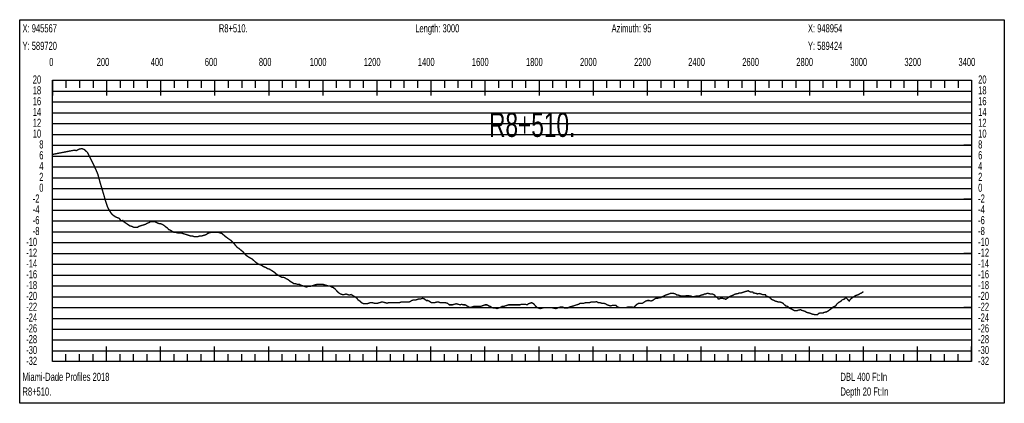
# Model space of a CAD drawing. Header units: inches. Extents: x 471865 to 538526, y 1054316 to 1102451.
# Tile 44 of 114: x 471919 to 475561, y 1089861 to 1091279. Entities that reach past the tile are written whole.
import ezdxf

# ---------------------------------------------------------------- set-up
doc = ezdxf.new("R2010")
doc.units = ezdxf.units.IN
doc.header["$MEASUREMENT"] = 0
for name, color, linetype in [('LABELS', 7, 'Continuous'), ('X_Gr1', 7, 'Continuous'), ('XSECTION', 7, 'Continuous')]:
    doc.layers.add(name, color=color, linetype=linetype)
doc.styles.get("Standard").update_dxf_attribs({"font": 'arial.ttf'})

msp = doc.modelspace()

# ---------------------------------------------------------------- linework, layer by layer
at = {"layer": 'X_Gr1', "color": 6, "linetype": 'Continuous', "lineweight": 18, "true_color": 0xff00ff, "transparency": 33554687, "const_width": 5}
msp.add_lwpolyline([(472040.2, 1090781.3), (472040.2, 1090781.3), (472121.8, 1090797.1), (472128.4, 1090795.2), (472140.3, 1090801.2), (472149.6, 1090802.8), (472159.2, 1090798.7), (472169.7, 1090788.5), (472182.6, 1090762.4), (472194.6, 1090739.3), (472207.7, 1090709.2), (472217.5, 1090673.8), (472231, 1090628.9), (472237, 1090607.6), (472244.2, 1090586.4), (472251.9, 1090572.7), (472258.6, 1090562), (472265.1, 1090556.3), (472274, 1090550), (472281.1, 1090547.3), (472287, 1090545.3), (472293.6, 1090536.1), (472300.4, 1090537.2), (472301.1, 1090534.4), (472307.5, 1090530.1), (472313.8, 1090525.9), (472320.1, 1090521.6), (472326.5, 1090517.3), (472334.1, 1090515.3), (472341.5, 1090511.3), (472348.2, 1090511.3), (472353.9, 1090511.3), (472359.6, 1090515.3), (472366, 1090517.3), (472372.4, 1090519.3), (472378.7, 1090521.3), (472385, 1090523.3), (472391.5, 1090527.3), (472397.7, 1090529.3), (472402.9, 1090533.3), (472408.4, 1090533.3), (472414.9, 1090533.3), (472422.5, 1090531.3), (472430, 1090527.3), (472435.6, 1090525.3), (472440.1, 1090525.3), (472445.4, 1090523.3), (472452.3, 1090519.3), (472459.5, 1090513.3), (472465.4, 1090509.3), (472470.7, 1090503.3), (472476.3, 1090501.3), (472482.5, 1090497.3), (472489.4, 1090493.3), (472496.2, 1090493.3), (472502.8, 1090491.3), (472509.1, 1090491.3), (472515.2, 1090491.3), (472521.5, 1090489.3), (472527.9, 1090487.3), (472534.3, 1090485.3), (472540.5, 1090483.3), (472546.5, 1090481.3), (472552.6, 1090479.3), (472559, 1090479.3), (472565.5, 1090477.3), (472571.6, 1090477.3), (472577.1, 1090477.3), (472583.1, 1090479.3), (472589.9, 1090479.3), (472597.2, 1090481.3), (472603.9, 1090483.3), (472609.5, 1090485.3), (472614.5, 1090489.3), (472620, 1090491.3), (472626.9, 1090493.3), (472634.6, 1090493.3), (472642.1, 1090493.3), (472648.4, 1090493.3), (472653.9, 1090493.3), (472659.8, 1090491.3), (472666.6, 1090489.3), (472673.8, 1090483.3), (472680.6, 1090477.3), (472686.3, 1090473.3), (472691.7, 1090469.3), (472697.8, 1090465.3), (472705, 1090459.3), (472712.4, 1090451.3), (472718.7, 1090443.3), (472724.4, 1090437.3), (472730.5, 1090433.3), (472737.6, 1090427.3), (472745.2, 1090421.3), (472751.9, 1090413.3), (472757.8, 1090407.3), (472763.7, 1090403.3), (472770.4, 1090399.3), (472777.9, 1090395.3), (472784.9, 1090389.3), (472791.3, 1090383.3), (472797.2, 1090379.3), (472803.3, 1090375.3), (472810.2, 1090373.3), (472816.9, 1090369.3), (472823.4, 1090365.3), (472829.4, 1090363.3), (472835.7, 1090359.3), (472842.5, 1090357.3), (472849.2, 1090353.3), (472855.6, 1090349.3), (472861.6, 1090345.3), (472867.6, 1090339.3), (472874.3, 1090335.3), (472881.3, 1090331.3), (472888.1, 1090327.3), (472894, 1090327.3), (472899.6, 1090325.3), (472906.2, 1090321.3), (472913.5, 1090317.3), (472921, 1090311.3), (472927.8, 1090307.3), (472933.9, 1090303.3), (472939.8, 1090303.3), (472946.1, 1090301.3), (472953.2, 1090301.3), (472960.5, 1090297.3), (472967.3, 1090295.3), (472973.4, 1090293.3), (472979.4, 1090291.3), (472986, 1090293.3), (472992.9, 1090293.3), (472999.5, 1090295.3), (473006.2, 1090297.3), (473012.8, 1090299.3), (473019.5, 1090301.3), (473026.3, 1090301.3), (473033, 1090301.3), (473039.7, 1090301.3), (473046.3, 1090299.3), (473053.1, 1090297.3), (473059.9, 1090295.3), (473066.4, 1090295.3), (473072.6, 1090291.3), (473079, 1090289.3), (473086.3, 1090283.3), (473093.4, 1090275.3), (473099.7, 1090269.3), (473106, 1090265.3), (473112.4, 1090263.3), (473119.2, 1090263.3), (473126, 1090265.3), (473132.5, 1090263.3), (473138.9, 1090261.3), (473145.1, 1090263.3), (473151.8, 1090259.3), (473158.6, 1090255.3), (473165, 1090251.3), (473171.1, 1090243.3), (473177.1, 1090239.3), (473183.8, 1090233.3), (473191, 1090229.3), (473197.7, 1090229.3), (473204, 1090229.3), (473209.9, 1090231.3), (473216.3, 1090233.3), (473223.6, 1090233.3), (473230.8, 1090231.3), (473237.5, 1090231.3), (473243.5, 1090231.3), (473250, 1090233.3), (473256.7, 1090235.3), (473263.6, 1090235.3), (473271, 1090233.3), (473277.9, 1090231.3), (473284, 1090233.3), (473290.1, 1090233.3), (473296.8, 1090233.3), (473304.2, 1090233.3), (473311, 1090233.3), (473317.3, 1090233.3), (473323.4, 1090233.3), (473329.7, 1090235.3), (473336.6, 1090235.3), (473343.7, 1090235.3), (473350.9, 1090235.3), (473357.4, 1090235.3), (473363.2, 1090237.3), (473369.4, 1090241.3), (473376.4, 1090243.3), (473383.8, 1090243.3), (473390.6, 1090245.3), (473396.7, 1090247.3), (473403, 1090247.3), (473409.5, 1090249.3), (473416.3, 1090247.3), (473422.7, 1090241.3), (473429.3, 1090241.3), (473436.1, 1090237.3), (473442.3, 1090233.3), (473448.1, 1090233.3), (473454.2, 1090233.3), (473461.2, 1090235.3), (473468.9, 1090235.3), (473475.7, 1090233.3), (473481.3, 1090233.3), (473486.7, 1090233.3), (473493.4, 1090233.3), (473501.3, 1090231.3), (473508.5, 1090225.3), (473519.9, 1090225.3), (473526.4, 1090227.3), (473534.1, 1090229.3), (473541.6, 1090227.3), (473548, 1090225.3), (473553.8, 1090227.3), (473560.1, 1090225.3), (473566.9, 1090225.3), (473573.8, 1090221.3), (473580.3, 1090217.3), (473586.7, 1090215.3), (473592.6, 1090217.3), (473598.6, 1090219.3), (473604.8, 1090219.3), (473611.2, 1090219.3), (473617.7, 1090219.3), (473623.8, 1090219.3), (473629.5, 1090221.3), (473635, 1090223.3), (473641.2, 1090225.3), (473648, 1090225.3), (473654.4, 1090221.3), (473660.1, 1090219.3), (473665.8, 1090215.3), (473672.4, 1090213.3), (473679, 1090213.3), (473684.7, 1090211.3), (473690.6, 1090213.3), (473696.9, 1090215.3), (473703.3, 1090219.3), (473709.1, 1090219.3), (473714.6, 1090221.3), (473720.9, 1090223.3), (473727.3, 1090225.3), (473733.5, 1090225.3), (473739.1, 1090225.3), (473744.6, 1090225.3), (473751.2, 1090225.3), (473758.2, 1090225.3), (473764.5, 1090225.3), (473769.8, 1090225.3), (473775.3, 1090227.3), (473782.2, 1090227.3), (473789.5, 1090227.3), (473795.8, 1090225.3), (473801.1, 1090229.3), (473806.5, 1090231.3), (473813.1, 1090233.3), (473820.2, 1090229.3), (473827, 1090221.3), (473832.9, 1090215.3), (473838.2, 1090213.3), (473844.5, 1090211.3), (473852.1, 1090213.3), (473860, 1090215.3), (473872.5, 1090215.3), (473878.1, 1090215.3), (473885.2, 1090215.3), (473894, 1090213.3), (473902.2, 1090211.3), (473908, 1090213.3), (473913.2, 1090215.3), (473920, 1090217.3), (473927.9, 1090217.3), (473935, 1090213.3), (473940.6, 1090213.3), (473946.2, 1090213.3), (473953, 1090217.3), (473960.6, 1090219.3), (473967.6, 1090221.3), (473973.5, 1090223.3), (473979.5, 1090225.3), (473986.3, 1090227.3), (473993.4, 1090231.3), (474000, 1090231.3), (474006, 1090231.3), (474012.7, 1090233.3), (474019.7, 1090233.3), (474026.5, 1090233.3), (474032.8, 1090235.3), (474039.1, 1090235.3), (474046, 1090235.3), (474052.9, 1090237.3), (474059.4, 1090233.3), (474065.5, 1090233.3), (474072, 1090231.3), (474079, 1090231.3), (474085.7, 1090229.3), (474092, 1090225.3), (474098.3, 1090223.3), (474104.9, 1090221.3), (474111.8, 1090223.3), (474118.3, 1090223.3), (474124.4, 1090223.3), (474130.7, 1090217.3), (474137.6, 1090215.3), (474144.8, 1090215.3), (474151.3, 1090215.3), (474157.3, 1090215.3), (474163.5, 1090215.3), (474170, 1090217.3), (474177, 1090217.3), (474183.9, 1090217.3), (474190.6, 1090215.3), (474196.6, 1090221.3), (474202.6, 1090227.3), (474209.4, 1090231.3), (474216.4, 1090231.3), (474223.1, 1090231.3), (474229.2, 1090235.3), (474234.9, 1090239.3), (474241.2, 1090241.3), (474247.8, 1090241.3), (474254.4, 1090239.3), (474260.3, 1090241.3), (474265.6, 1090245.3), (474271.6, 1090249.3), (474278.4, 1090249.3), (474284.8, 1090251.3), (474290.5, 1090251.3), (474295.8, 1090255.3), (474305.1, 1090259.3), (474308.4, 1090261.3), (474314.8, 1090263.3), (474320.5, 1090265.3), (474325.9, 1090267.3), (474335.4, 1090267.3), (474338.8, 1090267.3), (474345.2, 1090265.3), (474350.7, 1090261.3), (474355.8, 1090261.3), (474361.7, 1090259.3), (474368.1, 1090257.3), (474374.3, 1090257.3), (474379.7, 1090257.3), (474384.8, 1090259.3), (474393.8, 1090259.3), (474397, 1090257.3), (474403, 1090257.3), (474407.9, 1090255.3), (474413.2, 1090255.3), (474419.6, 1090257.3), (474425.7, 1090257.3), (474430.5, 1090257.3), (474435.2, 1090259.3), (474440.7, 1090261.3), (474449.2, 1090263.3), (474451.7, 1090265.3), (474456, 1090265.3), (474460.9, 1090267.3), (474466.7, 1090267.3), (474474.5, 1090265.3), (474476.9, 1090265.3), (474481.5, 1090265.3), (474489.5, 1090261.3), (474492.4, 1090257.3), (474500.7, 1090251.3), (474503.1, 1090247.3), (474507.5, 1090247.3), (474512.1, 1090249.3), (474517.9, 1090249.3), (474527.7, 1090247.3), (474530.7, 1090245.3), (474536.1, 1090249.3), (474541.6, 1090253.3), (474548.4, 1090257.3), (474559, 1090261.3), (474562, 1090263.3), (474567.5, 1090265.3), (474577.6, 1090267.3), (474581.2, 1090269.3), (474588.3, 1090269.3), (474594.5, 1090271.3), (474600.2, 1090273.3), (474606.6, 1090275.3), (474614, 1090277.3), (474621.2, 1090273.3), (474630.4, 1090273.3), (474633.5, 1090269.3), (474644, 1090267.3), (474647.7, 1090265.3), (474654.8, 1090267.3), (474661, 1090265.3), (474666.9, 1090263.3), (474677.2, 1090263.3), (474680.8, 1090257.3), (474687.9, 1090255.3), (474697.2, 1090249.3), (474700.3, 1090245.3), (474710, 1090241.3), (474713.6, 1090239.3), (474720.8, 1090237.3), (474727.3, 1090235.3), (474733.3, 1090235.3), (474742.8, 1090231.3), (474746.2, 1090227.3), (474753.1, 1090221.3), (474759.6, 1090219.3), (474765.9, 1090213.3), (474775.5, 1090209.3), (474778.8, 1090207.3), (474785.5, 1090203.3), (474795.1, 1090203.3), (474798.1, 1090205.3), (474807.5, 1090207.3), (474810.9, 1090205.3), (474817.7, 1090203.3), (474824.3, 1090201.3), (474830.3, 1090197.3), (474839.3, 1090195.3), (474845.6, 1090193.3), (474848.9, 1090191.3), (474858.9, 1090189.3), (474862, 1090189.3), (474870.9, 1090189.3), (474873.9, 1090193.3), (474880.6, 1090195.3), (474891.2, 1090195.3), (474894.6, 1090197.3), (474904.2, 1090199.3), (474910.7, 1090203.3), (474924.6, 1090213.3), (474928.1, 1090217.3), (474937.9, 1090221.3), (474941.2, 1090227.3), (474947.6, 1090233.3), (474957.6, 1090239.3), (474961, 1090243.3), (474971.2, 1090247.3), (474974.7, 1090253.3), (474987.4, 1090239.3), (474993.4, 1090247.3), (474999.1, 1090251.3), (475004.8, 1090255.3), (475011, 1090259.3), (475017.1, 1090261.3), (475022.5, 1090263.3), (475028.6, 1090267.3), (475033.8, 1090269.3), (475038.8, 1090273.3), (475040.2, 1090273.9)], dxfattribs=at)
at = {"layer": 'XSECTION', "color": 18, "linetype": 'Continuous', "true_color": 0x000000}
for points in [[(471919, 1091279.3), (475561.4, 1091279.3), (475561.4, 1089861.3), (471919, 1089861.3), (471919, 1091279.3)], [(472040.2, 1091055.3), (475440.2, 1091055.3), (475440.2, 1090015.3), (472040.2, 1090015.3), (472040.2, 1091055.3)], [(472040.2, 1091055.3), (472040.2, 1090998.9)], [(472040.2, 1091055.3), (472040.2, 1090998.9)], [(472040.2, 1091055.3), (472040.2, 1091027.3)], [(472040.2, 1091055.3), (472040.2, 1091027.3)], [(472090.2, 1091055.3), (472090.2, 1091027.3)], [(472140.2, 1091055.3), (472140.2, 1091027.3)], [(472190.2, 1091055.3), (472190.2, 1091027.3)], [(472240.2, 1091055.3), (472240.2, 1090998.9)], [(472240.2, 1091055.3), (472240.2, 1091027.3)], [(472290.2, 1091055.3), (472290.2, 1091027.3)], [(472340.2, 1091055.3), (472340.2, 1091027.3)], [(472390.2, 1091055.3), (472390.2, 1091027.3)], [(472440.2, 1091055.3), (472440.2, 1090998.9)], [(472440.2, 1091055.3), (472440.2, 1091027.3)], [(472490.2, 1091055.3), (472490.2, 1091027.3)], [(472540.2, 1091055.3), (472540.2, 1091027.3)], [(472590.2, 1091055.3), (472590.2, 1091027.3)], [(472640.2, 1091055.3), (472640.2, 1090998.9)], [(472640.2, 1091055.3), (472640.2, 1091027.3)], [(472690.2, 1091055.3), (472690.2, 1091027.3)], [(472740.2, 1091055.3), (472740.2, 1091027.3)], [(472790.2, 1091055.3), (472790.2, 1091027.3)], [(472840.2, 1091055.3), (472840.2, 1090998.9)], [(472840.2, 1091055.3), (472840.2, 1091027.3)], [(472890.2, 1091055.3), (472890.2, 1091027.3)], [(472940.2, 1091055.3), (472940.2, 1091027.3)], [(472990.2, 1091055.3), (472990.2, 1091027.3)], [(473040.2, 1091055.3), (473040.2, 1090998.9)], [(473040.2, 1091055.3), (473040.2, 1091027.3)], [(473090.2, 1091055.3), (473090.2, 1091027.3)], [(473140.2, 1091055.3), (473140.2, 1091027.3)], [(473190.2, 1091055.3), (473190.2, 1091027.3)], [(473240.2, 1091055.3), (473240.2, 1090998.9)], [(473240.2, 1091055.3), (473240.2, 1091027.3)], [(473290.2, 1091055.3), (473290.2, 1091027.3)], [(473340.2, 1091055.3), (473340.2, 1091027.3)], [(473390.2, 1091055.3), (473390.2, 1091027.3)], [(473440.2, 1091055.3), (473440.2, 1090998.9)], [(473440.2, 1091055.3), (473440.2, 1091027.3)], [(473490.2, 1091055.3), (473490.2, 1091027.3)], [(473540.2, 1091055.3), (473540.2, 1091027.3)], [(473590.2, 1091055.3), (473590.2, 1091027.3)], [(473640.2, 1091055.3), (473640.2, 1090998.9)], [(473640.2, 1091055.3), (473640.2, 1091027.3)], [(473690.2, 1091055.3), (473690.2, 1091027.3)], [(473740.2, 1091055.3), (473740.2, 1091027.3)], [(473790.2, 1091055.3), (473790.2, 1091027.3)], [(473840.2, 1091055.3), (473840.2, 1090998.9)], [(473840.2, 1091055.3), (473840.2, 1091027.3)], [(473890.2, 1091055.3), (473890.2, 1091027.3)], [(473940.2, 1091055.3), (473940.2, 1091027.3)], [(473990.2, 1091055.3), (473990.2, 1091027.3)], [(474040.2, 1091055.3), (474040.2, 1090998.9)], [(474040.2, 1091055.3), (474040.2, 1091027.3)], [(474090.2, 1091055.3), (474090.2, 1091027.3)], [(474140.2, 1091055.3), (474140.2, 1091027.3)], [(474190.2, 1091055.3), (474190.2, 1091027.3)], [(474240.2, 1091055.3), (474240.2, 1090998.9)], [(474240.2, 1091055.3), (474240.2, 1091027.3)], [(474290.2, 1091055.3), (474290.2, 1091027.3)], [(474340.2, 1091055.3), (474340.2, 1091027.3)], [(474390.2, 1091055.3), (474390.2, 1091027.3)], [(474440.2, 1091055.3), (474440.2, 1090998.9)], [(474440.2, 1091055.3), (474440.2, 1091027.3)], [(474490.2, 1091055.3), (474490.2, 1091027.3)], [(474540.2, 1091055.3), (474540.2, 1091027.3)], [(474590.2, 1091055.3), (474590.2, 1091027.3)], [(474640.2, 1091055.3), (474640.2, 1090998.9)], [(474640.2, 1091055.3), (474640.2, 1091027.3)], [(474690.2, 1091055.3), (474690.2, 1091027.3)], [(474740.2, 1091055.3), (474740.2, 1091027.3)], [(474790.2, 1091055.3), (474790.2, 1091027.3)], [(474840.2, 1091055.3), (474840.2, 1090998.9)], [(474840.2, 1091055.3), (474840.2, 1091027.3)], [(474890.2, 1091055.3), (474890.2, 1091027.3)], [(474940.2, 1091055.3), (474940.2, 1091027.3)], [(474990.2, 1091055.3), (474990.2, 1091027.3)], [(475040.2, 1091055.3), (475040.2, 1090998.9)], [(475040.2, 1091055.3), (475040.2, 1091027.3)], [(475090.2, 1091055.3), (475090.2, 1091027.3)], [(475140.2, 1091055.3), (475140.2, 1091027.3)], [(475190.2, 1091055.3), (475190.2, 1091027.3)], [(475240.2, 1091055.3), (475240.2, 1090998.9)], [(475240.2, 1091055.3), (475240.2, 1091027.3)], [(475290.2, 1091055.3), (475290.2, 1091027.3)], [(475340.2, 1091055.3), (475340.2, 1091027.3)], [(475390.2, 1091055.3), (475390.2, 1091027.3)], [(475440.2, 1091055.3), (475440.2, 1090998.9)], [(475440.2, 1091055.3), (475440.2, 1091027.3)], [(472040.2, 1090815.3), (472068.2, 1090815.3)], [(475440.2, 1090815.3), (475412.2, 1090815.3)], [(472040.2, 1090615.3), (472068.2, 1090615.3)], [(475440.2, 1090615.3), (475412.2, 1090615.3)], [(472040.2, 1090415.3), (472068.2, 1090415.3)], [(475440.2, 1090415.3), (475412.2, 1090415.3)], [(472040.2, 1090215.3), (472068.2, 1090215.3)], [(475440.2, 1090215.3), (475412.2, 1090215.3)], [(472040.2, 1090015.3), (472040.2, 1090071.7)], [(472040.2, 1090015.3), (472040.2, 1090071.7)], [(472240.2, 1090015.3), (472240.2, 1090071.7)], [(472440.2, 1090015.3), (472440.2, 1090071.7)], [(472640.2, 1090015.3), (472640.2, 1090071.7)], [(472840.2, 1090015.3), (472840.2, 1090071.7)], [(473040.2, 1090015.3), (473040.2, 1090071.7)], [(473240.2, 1090015.3), (473240.2, 1090071.7)], [(473440.2, 1090015.3), (473440.2, 1090071.7)], [(473640.2, 1090015.3), (473640.2, 1090071.7)], [(473840.2, 1090015.3), (473840.2, 1090071.7)], [(474040.2, 1090015.3), (474040.2, 1090071.7)], [(474240.2, 1090015.3), (474240.2, 1090071.7)], [(474440.2, 1090015.3), (474440.2, 1090071.7)], [(474640.2, 1090015.3), (474640.2, 1090071.7)], [(474840.2, 1090015.3), (474840.2, 1090071.7)], [(475040.2, 1090015.3), (475040.2, 1090071.7)], [(475240.2, 1090015.3), (475240.2, 1090071.7)], [(475440.2, 1090015.3), (475440.2, 1090071.7)], [(472040.2, 1090015.3), (472040.2, 1090043.3)], [(472040.2, 1090015.3), (472040.2, 1090043.3)], [(472090.2, 1090015.3), (472090.2, 1090043.3)], [(472140.2, 1090015.3), (472140.2, 1090043.3)], [(472190.2, 1090015.3), (472190.2, 1090043.3)], [(472240.2, 1090015.3), (472240.2, 1090043.3)], [(472290.2, 1090015.3), (472290.2, 1090043.3)], [(472340.2, 1090015.3), (472340.2, 1090043.3)], [(472390.2, 1090015.3), (472390.2, 1090043.3)], [(472440.2, 1090015.3), (472440.2, 1090043.3)], [(472490.2, 1090015.3), (472490.2, 1090043.3)], [(472540.2, 1090015.3), (472540.2, 1090043.3)], [(472590.2, 1090015.3), (472590.2, 1090043.3)], [(472640.2, 1090015.3), (472640.2, 1090043.3)], [(472690.2, 1090015.3), (472690.2, 1090043.3)], [(472740.2, 1090015.3), (472740.2, 1090043.3)], [(472790.2, 1090015.3), (472790.2, 1090043.3)], [(472840.2, 1090015.3), (472840.2, 1090043.3)], [(472890.2, 1090015.3), (472890.2, 1090043.3)], [(472940.2, 1090015.3), (472940.2, 1090043.3)], [(472990.2, 1090015.3), (472990.2, 1090043.3)], [(473040.2, 1090015.3), (473040.2, 1090043.3)], [(473090.2, 1090015.3), (473090.2, 1090043.3)], [(473140.2, 1090015.3), (473140.2, 1090043.3)], [(473190.2, 1090015.3), (473190.2, 1090043.3)], [(473240.2, 1090015.3), (473240.2, 1090043.3)], [(473290.2, 1090015.3), (473290.2, 1090043.3)], [(473340.2, 1090015.3), (473340.2, 1090043.3)], [(473390.2, 1090015.3), (473390.2, 1090043.3)], [(473440.2, 1090015.3), (473440.2, 1090043.3)], [(473490.2, 1090015.3), (473490.2, 1090043.3)], [(473540.2, 1090015.3), (473540.2, 1090043.3)], [(473590.2, 1090015.3), (473590.2, 1090043.3)], [(473640.2, 1090015.3), (473640.2, 1090043.3)], [(473690.2, 1090015.3), (473690.2, 1090043.3)], [(473740.2, 1090015.3), (473740.2, 1090043.3)], [(473790.2, 1090015.3), (473790.2, 1090043.3)], [(473840.2, 1090015.3), (473840.2, 1090043.3)], [(473890.2, 1090015.3), (473890.2, 1090043.3)], [(473940.2, 1090015.3), (473940.2, 1090043.3)], [(473990.2, 1090015.3), (473990.2, 1090043.3)], [(474040.2, 1090015.3), (474040.2, 1090043.3)], [(474090.2, 1090015.3), (474090.2, 1090043.3)], [(474140.2, 1090015.3), (474140.2, 1090043.3)], [(474190.2, 1090015.3), (474190.2, 1090043.3)], [(474240.2, 1090015.3), (474240.2, 1090043.3)], [(474290.2, 1090015.3), (474290.2, 1090043.3)], [(474340.2, 1090015.3), (474340.2, 1090043.3)], [(474390.2, 1090015.3), (474390.2, 1090043.3)], [(474440.2, 1090015.3), (474440.2, 1090043.3)], [(474490.2, 1090015.3), (474490.2, 1090043.3)], [(474540.2, 1090015.3), (474540.2, 1090043.3)], [(474590.2, 1090015.3), (474590.2, 1090043.3)], [(474640.2, 1090015.3), (474640.2, 1090043.3)], [(474690.2, 1090015.3), (474690.2, 1090043.3)], [(474740.2, 1090015.3), (474740.2, 1090043.3)], [(474790.2, 1090015.3), (474790.2, 1090043.3)], [(474840.2, 1090015.3), (474840.2, 1090043.3)], [(474890.2, 1090015.3), (474890.2, 1090043.3)], [(474940.2, 1090015.3), (474940.2, 1090043.3)], [(474990.2, 1090015.3), (474990.2, 1090043.3)], [(475040.2, 1090015.3), (475040.2, 1090043.3)], [(475090.2, 1090015.3), (475090.2, 1090043.3)], [(475140.2, 1090015.3), (475140.2, 1090043.3)], [(475190.2, 1090015.3), (475190.2, 1090043.3)], [(475240.2, 1090015.3), (475240.2, 1090043.3)], [(475290.2, 1090015.3), (475290.2, 1090043.3)], [(475340.2, 1090015.3), (475340.2, 1090043.3)], [(475390.2, 1090015.3), (475390.2, 1090043.3)], [(475440.2, 1090015.3), (475440.2, 1090043.3)]]:
    msp.add_lwpolyline(points, dxfattribs=at)
at = {"layer": 'XSECTION', "color": 18, "true_color": 0x000000}
for points in [[(472040.2, 1091015.3), (475440.2, 1091015.3)], [(472040.2, 1090975.3), (475440.2, 1090975.3)], [(472040.2, 1090935.3), (475440.2, 1090935.3)], [(472040.2, 1090895.3), (475440.2, 1090895.3)], [(472040.2, 1090855.3), (475440.2, 1090855.3)], [(472040.2, 1090815.3), (475440.2, 1090815.3)], [(472040.2, 1090775.3), (475440.2, 1090775.3)], [(472040.2, 1090735.3), (475440.2, 1090735.3)], [(472040.2, 1090695.3), (475440.2, 1090695.3)], [(472040.2, 1090655.3), (475440.2, 1090655.3)], [(472040.2, 1090615.3), (475440.2, 1090615.3)], [(472040.2, 1090575.3), (475440.2, 1090575.3)], [(472040.2, 1090535.3), (475440.2, 1090535.3)], [(472040.2, 1090495.3), (475440.2, 1090495.3)], [(472040.2, 1090455.3), (475440.2, 1090455.3)], [(472040.2, 1090415.3), (475440.2, 1090415.3)], [(472040.2, 1090375.3), (475440.2, 1090375.3)], [(472040.2, 1090335.3), (475440.2, 1090335.3)], [(472040.2, 1090295.3), (475440.2, 1090295.3)], [(472040.2, 1090255.3), (475440.2, 1090255.3)], [(472040.2, 1090215.3), (475440.2, 1090215.3)], [(472040.2, 1090175.3), (475440.2, 1090175.3)], [(472040.2, 1090135.3), (475440.2, 1090135.3)], [(472040.2, 1090095.3), (475440.2, 1090095.3)], [(472040.2, 1090055.3), (475440.2, 1090055.3)]]:
    msp.add_lwpolyline(points, dxfattribs=at)

# ---------------------------------------------------------------- texts
at = {"layer": 'LABELS', "color": 18, "true_color": 0x000000, "width": 0.666667}
for s, height, p in [('X: 945567', 30, (471929.4, 1091232.5)), ('R8+510.', 30, (472655.8, 1091232.5)), ('Length: 3000', 30, (473382.2, 1091232.5)), ('Azimuth: 95', 30, (474108.6, 1091232.5)), ('X: 948954', 30, (474835, 1091232.5)), ('Y: 589720', 30, (471929.4, 1091167.7)), ('Y: 589424', 30, (474835, 1091167.7)), ('0', 30, (472028.2, 1091108.1)), ('0', 30, (472028.2, 1091108.1)), ('200', 30, (472203.8, 1091108.1)), ('400', 30, (472403.8, 1091108.1)), ('600', 30, (472603.8, 1091108.1)), ('800', 30, (472803.8, 1091108.1)), ('1000', 30, (472991.8, 1091108.1)), ('1200', 30, (473191.8, 1091108.1)), ('1400', 30, (473391.8, 1091108.1)), ('1600', 30, (473591.8, 1091108.1)), ('1800', 30, (473791.8, 1091108.1)), ('2000', 30, (473991.8, 1091108.1)), ('2200', 30, (474191.8, 1091108.1)), ('2400', 30, (474391.8, 1091108.1)), ('2600', 30, (474591.8, 1091108.1)), ('2800', 30, (474791.8, 1091108.1)), ('3000', 30, (474991.8, 1091108.1)), ('3200', 30, (475191.8, 1091108.1)), ('3400', 30, (475391.8, 1091108.1)), ('20', 30, (471967.4, 1091043.3)), ('20', 30, (475464.6, 1091043.3)), ('18', 30, (471967.4, 1091003.3)), ('18', 30, (475464.6, 1091003.3)), ('16', 30, (471967.4, 1090963.3)), ('16', 30, (475464.6, 1090963.3)), ('14', 30, (471967.4, 1090923.3)), ('R8+510.', 90, (473655.4, 1090846.1)), ('14', 30, (475464.6, 1090923.3)), ('12', 30, (471967.4, 1090883.3)), ('12', 30, (475464.6, 1090883.3)), ('10', 30, (471967.4, 1090843.3)), ('10', 30, (475464.6, 1090843.3)), ('8', 30, (471991.4, 1090803.3)), ('8', 30, (475464.6, 1090803.3)), ('6', 30, (471991.4, 1090763.3)), ('6', 30, (475464.6, 1090763.3)), ('4', 30, (471991.4, 1090723.3)), ('4', 30, (475464.6, 1090723.3)), ('2', 30, (471991.4, 1090683.3)), ('2', 30, (475464.6, 1090683.3)), ('0', 30, (471991.4, 1090643.3)), ('0', 30, (475464.6, 1090643.3)), ('-2', 30, (471967.4, 1090603.3)), ('-2', 30, (475464.6, 1090603.3)), ('-4', 30, (471967.4, 1090563.3)), ('-4', 30, (475464.6, 1090563.3)), ('-6', 30, (471967.4, 1090523.3)), ('-6', 30, (475464.6, 1090523.3)), ('-8', 30, (471967.4, 1090483.3)), ('-8', 30, (475464.6, 1090483.3)), ('-10', 30, (471943, 1090443.3)), ('-10', 30, (475464.6, 1090443.3)), ('-12', 30, (471943, 1090403.3)), ('-12', 30, (475464.6, 1090403.3)), ('-14', 30, (471943, 1090363.3)), ('-14', 30, (475464.6, 1090363.3)), ('-16', 30, (471943, 1090323.3)), ('-16', 30, (475464.6, 1090323.3)), ('-18', 30, (471943, 1090283.3)), ('-18', 30, (475464.6, 1090283.3)), ('-20', 30, (471943, 1090243.3)), ('-20', 30, (475464.6, 1090243.3)), ('-22', 30, (471943, 1090203.3)), ('-22', 30, (475464.6, 1090203.3)), ('-24', 30, (471943, 1090163.3)), ('-24', 30, (475464.6, 1090163.3)), ('-26', 30, (471943, 1090123.3)), ('-26', 30, (475464.6, 1090123.3)), ('-28', 30, (471943, 1090083.3)), ('-28', 30, (475464.6, 1090083.3)), ('-30', 30, (471943, 1090043.3)), ('-30', 30, (475464.6, 1090043.3)), ('-32', 30, (471943, 1090003.3)), ('-32', 30, (475464.6, 1090003.3)), ('Miami-Dade Profiles 2018', 30, (471929.4, 1089944.1)), ('DBL 400 Ft:In', 30, (474955.4, 1089944.1)), ('R8+510.', 30, (471929.4, 1089889.7)), ('Depth 20 Ft:In', 30, (474955.4, 1089889.7))]:
    msp.add_text(s, height=height, dxfattribs=at).set_placement(p)

doc.saveas('drawing.dxf')
